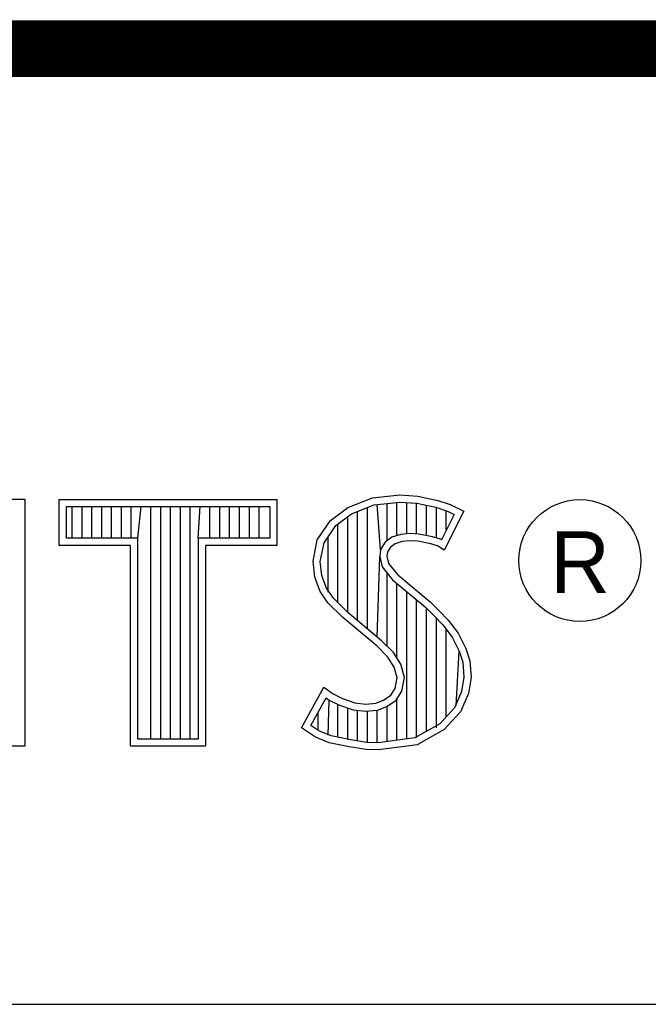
# Model space of a CAD drawing. Header units: inches. Extents: x 0.2 to 16.8, y 0.1 to 10.8.
# Tile 24 of 27: x 14.21 to 14.432, y 1.633 to 1.981. Entities that reach past the tile are written whole.
import ezdxf

# ---------------------------------------------------------------- set-up
doc = ezdxf.new("R2010")
doc.units = ezdxf.units.IN
doc.header["$LTSCALE"] = 0.935
doc.header["$MEASUREMENT"] = 0
doc.layers.get('0').update_dxf_attribs({"linetype": 'CONTINUOUS'})
doc.styles.add('TEXTSTYLE_2', font='txt')

msp = doc.modelspace()

# ---------------------------------------------------------------- linework, layer by layer
at = {"color": 2, "linetype": 'CONTINUOUS'}
for p, q in [((13.06524, 1.96953), (16.74504, 1.96953)), ((14.33424, 1.81179), (14.34384, 1.81284)), ((14.34384, 1.81284), (14.35029, 1.81239)), ((14.35029, 1.81239), (14.35734, 1.81089)), ((14.19076, 1.81135), (14.21148, 1.81135)), ((14.21148, 1.81135), (14.21148, 1.72404)), ((14.22365, 1.81126), (14.30046, 1.81126)), ((14.22365, 1.79499), (14.22365, 1.81126)), ((14.30046, 1.81126), (14.30046, 1.79499)), ((14.32555, 1.80834), (14.33424, 1.81179)), ((14.32678, 1.80611), (14.33486, 1.80932)), ((14.33486, 1.80932), (14.34389, 1.81031)), ((14.33704, 1.7936), (14.33593, 1.80943)), ((14.33941, 1.7967), (14.33941, 1.80981)), ((14.34288, 1.79844), (14.34288, 1.81019)), ((14.34389, 1.81031), (14.34994, 1.80988)), ((14.34636, 1.79907), (14.34636, 1.81013)), ((14.34983, 1.79906), (14.34983, 1.80989)), ((14.34994, 1.80988), (14.35666, 1.80845)), ((14.35331, 1.79848), (14.35331, 1.80917)), ((14.35734, 1.81089), (14.36169, 1.80939)), ((14.36169, 1.80939), (14.36649, 1.80715)), ((14.22618, 1.80873), (14.29793, 1.80873)), ((14.22618, 1.79752), (14.22618, 1.80873)), ((14.22819, 1.79752), (14.22819, 1.80873)), ((14.23167, 1.79752), (14.23167, 1.80873)), ((14.23514, 1.79752), (14.23514, 1.80873)), ((14.23862, 1.79752), (14.23862, 1.80873)), ((14.24209, 1.79752), (14.24209, 1.80873)), ((14.24557, 1.79752), (14.24557, 1.80873)), ((14.24904, 1.79752), (14.24904, 1.80873)), ((14.25137, 1.79752), (14.25252, 1.80873)), ((14.25599, 1.72656), (14.25599, 1.80873)), ((14.25947, 1.72656), (14.25947, 1.80873)), ((14.26295, 1.72656), (14.26295, 1.80873)), ((14.26642, 1.72656), (14.26642, 1.80873)), ((14.2699, 1.72656), (14.2699, 1.80873)), ((14.27274, 1.79752), (14.27337, 1.80873)), ((14.27685, 1.79752), (14.27685, 1.80873)), ((14.28032, 1.79752), (14.28032, 1.80873)), ((14.2838, 1.79752), (14.2838, 1.80873)), ((14.28727, 1.79752), (14.28727, 1.80873)), ((14.29075, 1.79752), (14.29075, 1.80873)), ((14.29422, 1.79752), (14.29422, 1.80873)), ((14.29793, 1.80873), (14.29793, 1.79752)), ((14.3194, 1.80385), (14.32555, 1.80834)), ((14.32125, 1.80207), (14.32678, 1.80611)), ((14.32898, 1.76843), (14.32898, 1.80699)), ((14.33245, 1.76552), (14.33245, 1.80836)), ((14.35666, 1.80845), (14.36074, 1.80705)), ((14.35678, 1.79763), (14.35678, 1.80841)), ((14.36307, 1.80596), (14.35857, 1.79697)), ((14.36649, 1.80715), (14.35959, 1.79335)), ((14.36026, 1.80033), (14.36026, 1.80721)), ((14.36074, 1.80705), (14.36307, 1.80596)), ((14.31475, 1.79695), (14.3194, 1.80385)), ((14.31713, 1.79596), (14.32125, 1.80207)), ((14.32203, 1.77481), (14.32203, 1.80264)), ((14.3255, 1.77133), (14.3255, 1.80518)), ((14.34424, 1.79884), (14.34106, 1.7979)), ((14.34737, 1.79919), (14.34424, 1.79884)), ((14.35061, 1.79902), (14.34737, 1.79919)), ((14.35542, 1.79805), (14.35061, 1.79902)), ((14.24884, 1.79499), (14.22365, 1.79499)), ((14.25137, 1.79752), (14.22618, 1.79752)), ((14.24884, 1.72404), (14.24884, 1.79499)), ((14.25137, 1.72656), (14.25137, 1.79752)), ((14.29793, 1.79752), (14.27274, 1.79752)), ((14.27274, 1.79752), (14.27274, 1.72656)), ((14.30046, 1.79499), (14.27527, 1.79499)), ((14.27527, 1.79499), (14.27527, 1.72404)), ((14.31325, 1.78946), (14.31475, 1.79695)), ((14.3158, 1.78934), (14.31713, 1.79596)), ((14.31855, 1.77853), (14.31855, 1.79807)), ((14.33867, 1.79617), (14.33704, 1.7936)), ((14.34106, 1.7979), (14.33867, 1.79617)), ((14.34219, 1.7956), (14.34054, 1.7944)), ((14.34474, 1.79635), (14.34219, 1.7956)), ((14.34744, 1.79665), (14.34474, 1.79635)), ((14.35029, 1.7965), (14.34744, 1.79665)), ((14.35479, 1.7956), (14.35029, 1.7965)), ((14.35719, 1.79485), (14.35479, 1.7956)), ((14.35826, 1.79717), (14.35542, 1.79805)), ((14.35857, 1.79697), (14.35826, 1.79717)), ((14.33704, 1.7936), (14.33679, 1.7911)), ((14.33949, 1.79275), (14.33934, 1.79125)), ((14.34054, 1.7944), (14.33949, 1.79275)), ((14.35959, 1.79335), (14.35719, 1.79485)), ((14.31385, 1.78376), (14.31325, 1.78946)), ((14.31633, 1.78435), (14.3158, 1.78934)), ((14.33593, 1.76261), (14.33679, 1.7911)), ((14.33679, 1.7911), (14.33761, 1.78743)), ((14.33934, 1.79125), (14.33994, 1.78856)), ((14.33994, 1.78856), (14.34309, 1.78466)), ((14.33761, 1.78743), (14.34129, 1.78287)), ((14.33941, 1.75939), (14.33941, 1.7852)), ((14.34309, 1.78466), (14.35464, 1.77506)), ((14.3158, 1.77866), (14.31385, 1.78376)), ((14.31805, 1.77985), (14.31633, 1.78435)), ((14.34129, 1.78287), (14.35294, 1.77319)), ((14.34288, 1.75517), (14.34288, 1.78155)), ((14.3185, 1.77476), (14.3158, 1.77866)), ((14.32044, 1.77639), (14.31805, 1.77985)), ((14.34636, 1.72661), (14.34636, 1.77866)), ((14.32375, 1.76952), (14.3185, 1.77476)), ((14.32545, 1.77138), (14.32044, 1.77639)), ((14.34983, 1.72707), (14.34983, 1.77577)), ((14.35464, 1.77506), (14.35779, 1.77192)), ((14.33745, 1.76134), (14.32545, 1.77138)), ((14.35294, 1.77319), (14.35598, 1.77015)), ((14.35331, 1.7293), (14.35331, 1.77282)), ((14.35779, 1.77192), (14.36094, 1.76862)), ((14.33574, 1.75947), (14.32375, 1.76952)), ((14.35598, 1.77015), (14.35902, 1.76697)), ((14.35678, 1.7306), (14.35678, 1.76931)), ((14.36094, 1.76862), (14.36454, 1.76397)), ((14.35902, 1.76697), (14.36239, 1.76262)), ((14.36026, 1.73444), (14.36026, 1.76537)), ((14.36454, 1.76397), (14.36724, 1.75857)), ((14.34163, 1.75716), (14.33745, 1.76134)), ((14.36239, 1.76262), (14.36489, 1.75763)), ((14.33964, 1.75557), (14.33574, 1.75947)), ((14.34423, 1.75301), (14.34163, 1.75716)), ((14.36373, 1.73828), (14.36489, 1.75763)), ((14.36489, 1.75763), (14.36609, 1.75375)), ((14.36724, 1.75857), (14.36859, 1.75423)), ((14.34189, 1.75198), (14.33964, 1.75557)), ((14.36609, 1.75375), (14.3665, 1.74848)), ((14.36859, 1.75423), (14.36904, 1.74838)), ((14.34294, 1.74823), (14.34189, 1.75198)), ((14.34554, 1.74833), (14.34423, 1.75301)), ((14.34219, 1.74448), (14.34294, 1.74823)), ((14.34458, 1.74353), (14.34554, 1.74833)), ((14.3665, 1.74848), (14.3657, 1.7434)), ((14.36904, 1.74838), (14.36814, 1.74268)), ((14.3092, 1.73054), (14.317, 1.74493)), ((14.317, 1.74493), (14.3203, 1.74253)), ((14.34069, 1.74208), (14.34219, 1.74448)), ((14.34257, 1.74031), (14.34458, 1.74353)), ((14.3657, 1.7434), (14.36314, 1.73763)), ((14.31252, 1.73136), (14.31784, 1.74119)), ((14.31784, 1.74119), (14.31898, 1.74036)), ((14.31855, 1.72796), (14.31898, 1.74036)), ((14.31898, 1.74036), (14.32261, 1.73855)), ((14.3203, 1.74253), (14.3236, 1.74088)), ((14.3236, 1.74088), (14.32795, 1.73938)), ((14.32795, 1.73938), (14.33185, 1.73893)), ((14.33185, 1.73893), (14.33544, 1.73923)), ((14.33544, 1.73923), (14.33814, 1.74028)), ((14.33814, 1.74028), (14.34069, 1.74208)), ((14.33935, 1.73804), (14.34257, 1.74031)), ((14.34288, 1.72615), (14.34288, 1.74053)), ((14.36814, 1.74268), (14.36529, 1.73624)), ((14.31508, 1.72959), (14.31508, 1.73608)), ((14.32203, 1.72722), (14.32203, 1.73875)), ((14.32261, 1.73855), (14.32738, 1.7369)), ((14.3255, 1.72642), (14.3255, 1.73755)), ((14.32738, 1.7369), (14.3318, 1.73639)), ((14.32898, 1.7259), (14.32898, 1.73672)), ((14.3318, 1.73639), (14.33602, 1.73675)), ((14.33245, 1.72538), (14.33245, 1.73632)), ((14.33593, 1.72524), (14.33593, 1.73671)), ((14.33602, 1.73675), (14.33935, 1.73804)), ((14.33941, 1.7257), (14.33941, 1.73806)), ((14.36314, 1.73763), (14.35799, 1.73194)), ((14.36529, 1.73624), (14.35959, 1.72994)), ((14.31415, 1.72724), (14.3092, 1.73054)), ((14.31534, 1.72949), (14.31252, 1.73136)), ((14.31969, 1.72772), (14.31534, 1.72949)), ((14.35799, 1.73194), (14.34918, 1.72698)), ((14.35959, 1.72994), (14.34999, 1.72454)), ((14.27274, 1.72656), (14.25137, 1.72656)), ((14.31895, 1.72529), (14.31415, 1.72724)), ((14.32645, 1.72628), (14.31969, 1.72772)), ((14.33223, 1.72541), (14.32645, 1.72628)), ((14.33622, 1.72528), (14.33223, 1.72541)), ((14.34918, 1.72698), (14.33622, 1.72528)), ((14.21148, 1.72404), (14.1939, 1.72404)), ((14.27527, 1.72404), (14.24884, 1.72404)), ((14.326, 1.72379), (14.31895, 1.72529)), ((14.332, 1.72289), (14.326, 1.72379)), ((14.33634, 1.72274), (14.332, 1.72289)), ((14.34999, 1.72454), (14.33634, 1.72274)), ((13.06532, 1.63288), (16.75003, 1.63288))]:
    msp.add_line(p, q, dxfattribs=at)
at = {"color": 7, "linetype": 'CONTINUOUS', "const_width": 0.02}
msp.add_lwpolyline([(11.47181, 1.97017), (16.75, 1.97072)], dxfattribs=at)
at = {"color": 2, "linetype": 'CONTINUOUS'}
msp.add_circle((14.40744, 1.78964), 0.02154, dxfattribs=at)

# ---------------------------------------------------------------- texts
at = {"color": 2, "linetype": 'CONTINUOUS', "insert": (14.39705, 1.79998), "char_height": 0.02174, "width": 0.021738, "attachment_point": 1, "line_spacing_factor": 0.9, "style": 'TEXTSTYLE_2'}
msp.add_mtext('R', dxfattribs=at)

doc.saveas('drawing.dxf')
